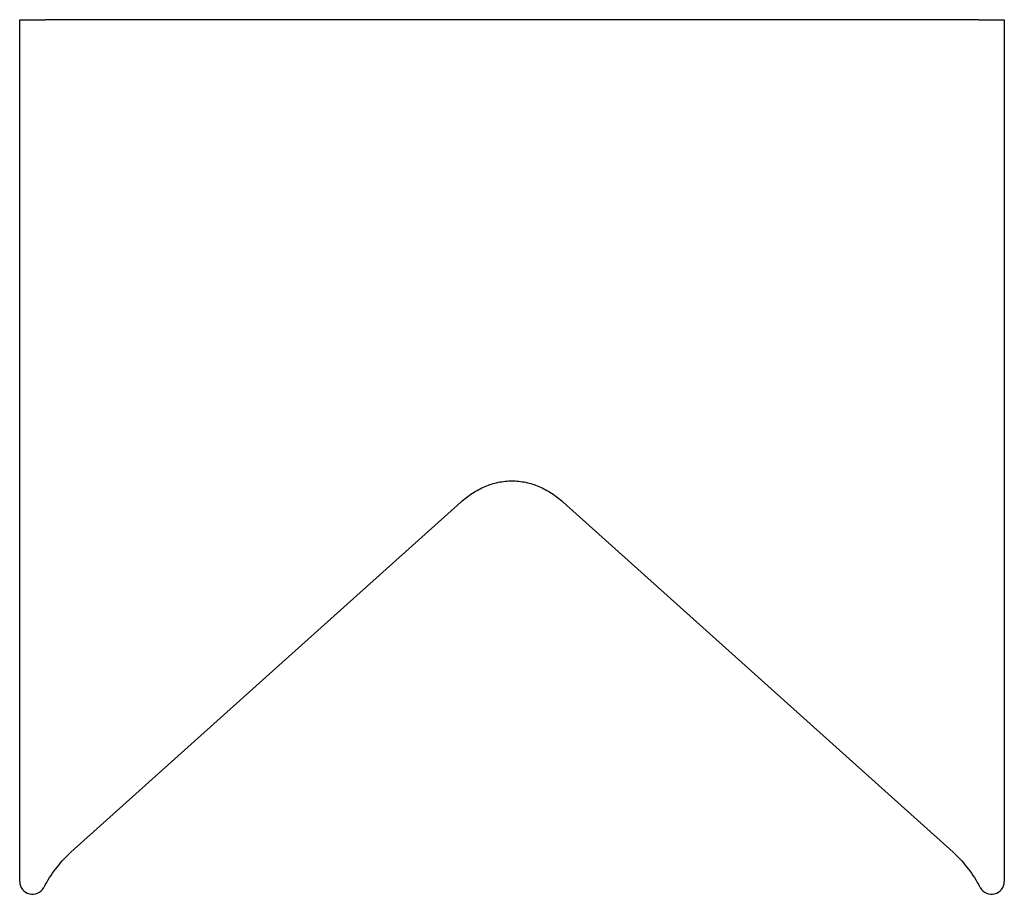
# Model space of a CAD drawing. Header units: millimetres. Extents: x 0 to 385, y 0 to 343.
import ezdxf

# ---------------------------------------------------------------- set-up
doc = ezdxf.new("R2010")
doc.units = ezdxf.units.MM
doc.linetypes.add('SLD-Sürekli', pattern=[0])

msp = doc.modelspace()

# ---------------------------------------------------------------- linework, layer by layer
at = {"color": 7, "linetype": 'SLD-Sürekli', "lineweight": 25}
for p, q in [((0.4, 5.4), (0.4, 342.59)), ((0.4, 342.59), (10.4, 342.59)), ((375.4, 342.59), (10.4, 342.59)), ((375.4, 342.59), (385.4, 342.59)), ((385.4, 342.59), (385.4, 5.4)), ((20.4, 16.84), (172.9, 153.81)), ((212.9, 153.81), (365.4, 16.84))]:
    msp.add_line(p, q, dxfattribs=at)
for centre, start, end in [((5.4, 5.4), 180, 331.5848), ((380.4, 5.4), 208.4152, 0)]:
    msp.add_arc(centre, 5, start, end, dxfattribs=at)
for points, knots in [([(172.9, 153.81), (174.34, 155.11), (175.86, 156.29), (179.03, 158.35), (180.68, 159.24), (184.06, 160.68), (185.8, 161.23), (189.33, 161.96), (191.11, 162.15), (194.69, 162.15), (196.47, 161.96), (200, 161.23), (201.74, 160.68), (205.12, 159.24), (206.77, 158.35), (209.94, 156.29), (211.46, 155.11), (212.9, 153.81)], [0, 0, 0, 0, 0.125, 0.125, 0.25, 0.25, 0.375, 0.375, 0.5, 0.5, 0.625, 0.625, 0.75, 0.75, 0.875, 0.875, 1, 1, 1, 1]), ([(10.4, 4.11), (11.87, 6.7), (13.46, 9.07), (16.82, 13.33), (18.59, 15.21), (20.4, 16.84)], [0, 0, 0, 0, 0.5, 0.5, 1, 1, 1, 1]), ([(365.4, 16.84), (367.21, 15.21), (368.98, 13.33), (372.34, 9.07), (373.93, 6.7), (375.4, 4.11)], [0, 0, 0, 0, 0.5, 0.5, 1, 1, 1, 1])]:
    msp.add_open_spline(points, degree=3, knots=knots, dxfattribs=at)
for points in [[(10.4, 4.11), (10.2, 3.75), (10, 3.39), (9.8, 3.02)], [(376, 3.02), (375.8, 3.39), (375.6, 3.75), (375.4, 4.11)]]:
    msp.add_open_spline(points, degree=3, dxfattribs=at)

doc.saveas('drawing.dxf')
